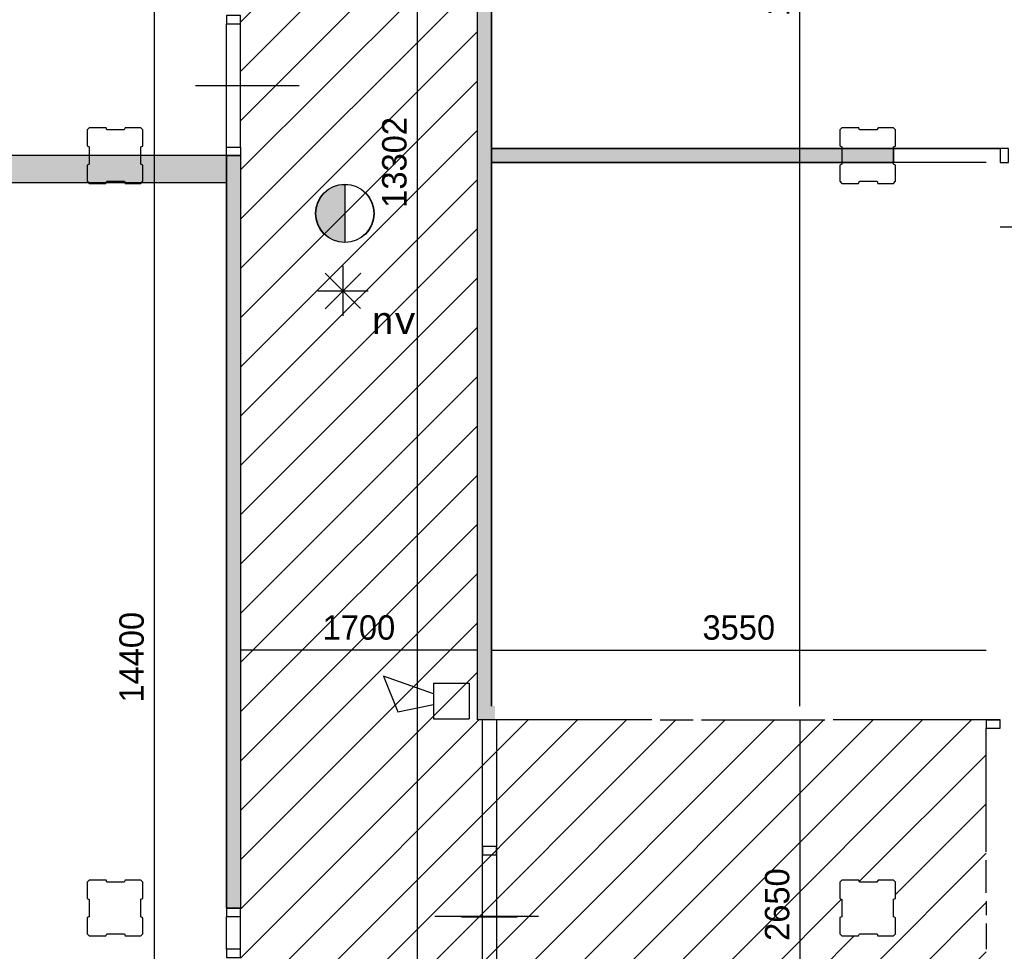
# Model space of a CAD drawing. Extents: x 126249 to 198477, y 373 to 102273.
# Tile 22 of 54: x 185965 to 193029, y 17263 to 23948. Entities that reach past the tile are written whole.
import ezdxf
from ezdxf.enums import TextEntityAlignment as Align

# ---------------------------------------------------------------- set-up
doc = ezdxf.new("R2010")
doc.units = 0
doc.header["$MEASUREMENT"] = 0
doc.header["$PDMODE"] = 35
doc.header["$PDSIZE"] = -0.5
doc.layers.get('0').update_dxf_attribs({"linetype": 'CONTINUOUS'})
doc.layers.get('DEFPOINTS').update_dxf_attribs({"linetype": 'CONTINUOUS'})
for name, color, linetype in [('AA$1A---_ARCEER', 252, 'CONTINUOUS'), ('AL22----_BINNENWAND', 252, 'CONTINUOUS'), ('AL32----_BINNENKOZIJN', 252, 'CONTINUOUS'), ('AM$1A---_MAATVOERING', 252, 'CONTINUOUS'), ('Betonpalen', 252, 'CONTINUOUS'), ('Brandweer', 252, 'CONTINUOUS'), ('brandweer NIEUW', 252, 'CONTINUOUS'), ('NUL', 252, 'CONTINUOUS'), ('UNUSEDHATCH', 252, 'CONTINUOUS')]:
    doc.layers.add(name, color=color, linetype=linetype)
doc.styles.add('B-01', font='b-gbp')
doc.styles.add('MONOTXT', font='MONOTXT')
doc.dimstyles.new('BBA_STAND', dxfattribs={"dimtxt": 175, "dimasz": 1, "dimexe": 1, "dimexo": 0.001, "dimgap": 75, "dimtad": 1, "dimdec": 0, "dimzin": 0, "dimdsep": 46, "dimtxsty": 'B-01', "dimblk": 'NONE', "dimblk1": 'NONE', "dimblk2": 'PIJL1', "dimcen": 1, "dimse1": 1, "dimse2": 1, "dimclrd": 256, "dimclre": 1, "dimclrt": 256, "dimadec": 0, "dimazin": 0, "dimtfac": 1, "dimtdec": 0, "dimtmove": 0, "dimatfit": 0, "dimldrblk": 'PIJL1', "dimfxl": 1, "dimtolj": 1, "dimtzin": 0, "dimarcsym": 0})

# ---------------------------------------------------------------- blocks, each defined once
blk = doc.blocks.new('*D80')
at = {"layer": 'AM$1A---_MAATVOERING', "lineweight": -2, "transparency": 16777216}
blk.add_line((191562.4, 19023.5), (191562.4, 29575.3), dxfattribs=at)
at = {"layer": 'DEFPOINTS', "color": 0, "transparency": 16777216}
for p in [(190880.4, 29575.3), (191562.4, 29575.3), (189925, 19023.5)]:
    blk.add_point(p, dxfattribs=at)
at = {"layer": 'AM$1A---_MAATVOERING', "transparency": 16777216, "insert": (191399.9, 24299.4), "char_height": 175, "attachment_point": 5, "rotation": 90, "style": 'B-01'}
blk.add_mtext('\\A1;10552', dxfattribs=at)
blk = doc.blocks.new('_None')
blk = doc.blocks.new('PIJL1')
at = {"color": 1, "linetype": 'ByBlock'}
blk.add_line((0, 82.6), (0, -82.6), dxfattribs=at)
blk.add_solid([(-100, 16.7), (-100, -16.7), (0, 0)], dxfattribs=at)
blk = doc.blocks.new('*D83')
at = {"layer": 'AM$1A---_MAATVOERING', "lineweight": -2, "transparency": 16777216}
blk.add_line((197448.8, 22458.5), (192998.8, 22458.5), dxfattribs=at)
at = {"layer": 'DEFPOINTS', "color": 0, "transparency": 16777216}
for p in [(192998.8, 22458.5), (192998.8, 22456), (197448.8, 22456)]:
    blk.add_point(p, dxfattribs=at)
at = {"layer": 'AM$1A---_MAATVOERING', "transparency": 16777216, "insert": (195223.8, 22621), "char_height": 175, "attachment_point": 5, "style": 'B-01'}
blk.add_mtext('\\A1;4450', dxfattribs=at)
blk = doc.blocks.new('*D265')
at = {"layer": 'AM$1A---_MAATVOERING', "lineweight": -2, "transparency": 16777216}
blk.add_line((191562.4, 18923.5), (191562.4, 16273.5), dxfattribs=at)
at = {"layer": 'DEFPOINTS', "color": 0, "transparency": 16777216}
for p in [(192020.4, 18923.5), (191562.4, 16273.5), (192020.4, 16273.5)]:
    blk.add_point(p, dxfattribs=at)
at = {"layer": 'AM$1A---_MAATVOERING', "transparency": 16777216, "insert": (191399.9, 17598.5), "char_height": 175, "attachment_point": 5, "rotation": 90, "style": 'B-01'}
blk.add_mtext('\\A1;2650', dxfattribs=at)
blk = doc.blocks.new('*D266')
at = {"layer": 'AM$1A---_MAATVOERING', "lineweight": -2, "transparency": 16777216}
blk.add_line((192898.8, 16538.5), (187548.8, 16538.5), dxfattribs=at)
at = {"layer": 'DEFPOINTS', "color": 0, "transparency": 16777216}
for p in [(187548.8, 17730.5), (192898.8, 17523.5), (187548.8, 16538.5)]:
    blk.add_point(p, dxfattribs=at)
at = {"layer": 'AM$1A---_MAATVOERING', "transparency": 16777216, "insert": (190223.8, 16701), "char_height": 175, "attachment_point": 5, "style": 'B-01'}
blk.add_mtext('\\A1;5350', dxfattribs=at)
blk = doc.blocks.new('*D267')
at = {"layer": 'AM$1A---_MAATVOERING', "lineweight": -2, "transparency": 16777216}
blk.add_line((189248.8, 19423.5), (187548.8, 19423.5), dxfattribs=at)
at = {"layer": 'DEFPOINTS', "color": 0, "transparency": 16777216}
for p in [(187548.8, 19657.5), (189248.8, 19657.5), (187548.8, 19423.5)]:
    blk.add_point(p, dxfattribs=at)
at = {"layer": 'AM$1A---_MAATVOERING', "transparency": 16777216, "insert": (188398.8, 19586), "char_height": 175, "attachment_point": 5, "style": 'B-01'}
blk.add_mtext('\\A1;1700', dxfattribs=at)
blk = doc.blocks.new('*D268')
at = {"layer": 'AM$1A---_MAATVOERING', "lineweight": -2, "transparency": 16777216}
blk.add_line((188816.4, 29575.3), (188816.4, 16273.5), dxfattribs=at)
at = {"layer": 'DEFPOINTS', "color": 0, "transparency": 16777216}
for p in [(188920.4, 29575.3), (188816.4, 16273.5), (188920.4, 16273.5)]:
    blk.add_point(p, dxfattribs=at)
at = {"layer": 'AM$1A---_MAATVOERING', "transparency": 16777216, "insert": (188653.9, 22924.4), "char_height": 175, "attachment_point": 5, "rotation": 90, "style": 'B-01'}
blk.add_mtext('\\A1;13302', dxfattribs=at)
blk = doc.blocks.new('*D98')
at = {"layer": 'AM$1A---_MAATVOERING', "lineweight": -2, "transparency": 16777216}
blk.add_line((186931.4, 12173.5), (186931.4, 26573.5), dxfattribs=at)
at = {"layer": 'DEFPOINTS', "color": 0, "transparency": 16777216}
for p in [(186131.4, 26573.5), (186931.4, 26573.5), (186131.4, 12173.5)]:
    blk.add_point(p, dxfattribs=at)
at = {"layer": 'AM$1A---_MAATVOERING', "transparency": 16777216, "insert": (186768.9, 19373.5), "char_height": 175, "attachment_point": 5, "rotation": 90, "style": 'B-01'}
blk.add_mtext('\\A1;14400', dxfattribs=at)
blk = doc.blocks.new('*D99')
at = {"layer": 'AM$1A---_MAATVOERING', "lineweight": -2, "transparency": 16777216}
blk.add_line((181298.8, 26171.5), (187448.8, 26171.5), dxfattribs=at)
at = {"layer": 'DEFPOINTS', "color": 0, "transparency": 16777216}
for p in [(187448.8, 26171.5), (187448.8, 20864.5), (181298.8, 18816.5)]:
    blk.add_point(p, dxfattribs=at)
at = {"layer": 'AM$1A---_MAATVOERING', "transparency": 16777216, "insert": (184373.8, 26334), "char_height": 175, "attachment_point": 5, "style": 'B-01'}
blk.add_mtext('\\A1;6150', dxfattribs=at)
blk = doc.blocks.new('*D262')
at = {"layer": 'AM$1A---_MAATVOERING', "lineweight": -2, "transparency": 16777216}
blk.add_line((189348.8, 19423.5), (192898.8, 19423.5), dxfattribs=at)
at = {"layer": 'DEFPOINTS', "color": 0, "transparency": 16777216}
for p in [(192898.8, 19423.5), (189348.8, 19296.9), (192898.8, 19296.9)]:
    blk.add_point(p, dxfattribs=at)
at = {"layer": 'AM$1A---_MAATVOERING', "transparency": 16777216, "insert": (191123.8, 19586), "char_height": 175, "attachment_point": 5, "style": 'B-01'}
blk.add_mtext('\\A1;3550', dxfattribs=at)

msp = doc.modelspace()

# ---------------------------------------------------------------- hatches: boundary and pattern name
at = {"layer": 'AA$1A---_ARCEER'}
h = msp.add_hatch(dxfattribs=at)
h.set_pattern_fill('ANSI31', color=256, scale=2000, style=0)
h.set_pattern_definition([(45, (118716.53, 0), (-176.7767, 176.7767), [])])
h.paths.add_polyline_path([(189248.8, 18923.5), (189248.8, 28275.3), (189249.1, 28275.3), (189249.1, 28335.1), (189249.1, 29220.6), (189249.1, 29280.3), (189249.1, 29515.6), (189249.1, 29575.3), (187548.8, 29575.3), (187548.8, 29515.6), (187548.8, 29024.4), (187548.8, 28675.1), (187599.6, 28575.8), (187698.6, 28575.8), (187748.1, 28672.5), (187797.6, 28575.8), (187698.6, 28575.8), (187649.1, 28479), (187599.6, 28575.8), (187548.8, 28575.8), (187548.8, 28124.4), (187548.8, 27775.1), (187599.6, 27675.8), (187698.6, 27675.8), (187748.1, 27772.5), (187797.6, 27675.8), (187698.6, 27675.8), (187649.1, 27579), (187599.6, 27675.8), (187548.8, 27675.8), (187548.8, 27224.4), (187548.8, 26733.2), (187548.8, 26673.5), (187548.8, 24273.5), (187548.6, 24273.5), (187548.6, 24213.7), (187548.6, 23978.2), (187548.6, 23918.5), (187548.6, 23033.2), (187548.6, 22973.5), (187548.8, 22973.5), (187548.8, 17573.5), (187548.6, 17573.5), (187548.6, 17513.7), (187548.6, 17278.2), (187548.6, 17218.5), (187548.6, 16333.2), (187548.6, 16273.5), (187608.6, 16273.5), (188493.8, 16273.5), (188553.6, 16273.5), (188789.1, 16273.5), (188848.8, 16273.5), (192898.8, 16273.5), (192898.8, 16333.2), (192898.8, 17218.7), (192898.8, 17278.5), (192898.8, 17463.7), (192898.8, 17523.5), (192898.8, 17623.5), (192898.8, 17683.2), (192898.8, 17918.5), (192898.8, 17978.2), (192898.8, 18863.7), (192898.8, 18923.5), (191801.1, 18923.5), (191801.1, 18923.7), (191741.4, 18923.7), (190855.9, 18923.7), (190796.1, 18923.7), (190560.9, 18923.7), (190501.1, 18923.7), (190501.1, 18923.5)])
h.paths.add_polyline_path([(191848.9, 17643.5), (191848.9, 17758.5), (191863.9, 17773.5), (191984.9, 17773.5), (191989.9, 17758.5), (192114.9, 17758.5), (192122.9, 17773.5), (192233.9, 17773.5), (192248.9, 17758.5), (192248.9, 17641.5), (192233.9, 17636.5), (192233.9, 17511.5), (192248.9, 17503.5), (192248.9, 17388.5), (192233.9, 17373.5), (192120.9, 17373.5), (192115.9, 17388.5), (191990.9, 17388.5), (191982.9, 17373.5), (191863.9, 17373.5), (191848.9, 17388.5), (191848.9, 17505.5), (191863.9, 17510.5), (191863.9, 17635.5)], flags=16)
h.paths.add_polyline_path([(188284.7, 22002.1), (188284.2, 22002.1), (188283.8, 22001.8), (188283.8, 22003)], flags=16)
h.paths.add_polyline_path([(187631, 24219.7), (187631, 24415), (187631, 24610.4), (188021.6, 24415)], flags=16)
h.paths.add_polyline_path([(188698.9, 29179.9), (188144, 29179.9), (188144, 29457.4), (188698.9, 29457.4)], flags=16)
h.paths.add_polyline_path([(188522, 29430.8), (188521.6, 29430.3), (188521.1, 29429.8)], flags=0)
h.paths.add_polyline_path([(188574, 29184.6), (188550.9, 29184.6), (188550.9, 29253.9), (188590.8, 29305.2), (188569.4, 29352.3), (188569.4, 29318.7), (188513.9, 29318.7), (188513.9, 29341.8), (188546.3, 29341.8), (188546.3, 29374.9), (188546.3, 29375.2), (188551.2, 29376.3), (188555.3, 29377.7), (188558.2, 29379.1), (188561.3, 29380.8), (188564, 29382.8), (188566.8, 29385.2), (188568.6, 29387.1), (188570.5, 29389.4), (188571.8, 29391.3), (188573.5, 29394), (188575.1, 29397.5), (188576.1, 29400.3), (188576.8, 29402.8), (188577.3, 29405.3), (188577.8, 29411.1), (188638.8, 29411.1), (188653.8, 29351), (188630, 29351), (188620.7, 29388), (188593.8, 29388), (188624.9, 29319.6), (188624.9, 29230.8), (188689.6, 29230.8), (188689.6, 29207.7), (188601.8, 29207.7), (188601.8, 29281.6), (188574, 29246)], flags=0)
h.paths.add_polyline_path([(188574, 29184.6), (188550.9, 29184.6), (188550.9, 29253.9), (188590.8, 29305.2), (188569.4, 29352.3), (188569.4, 29318.7), (188513.9, 29318.7), (188513.9, 29341.8), (188546.3, 29341.8), (188546.3, 29375), (188554.2, 29377.3), (188560.6, 29380.4), (188566.7, 29385.1), (188570.2, 29389), (188573.7, 29394.5), (188577.2, 29404.5), (188577.8, 29411.1), (188638.8, 29411.1), (188653.8, 29351), (188630, 29351), (188620.7, 29388), (188593.8, 29388), (188624.9, 29319.6), (188624.9, 29230.8), (188689.6, 29230.8), (188689.6, 29207.7), (188601.8, 29207.7), (188601.8, 29281.6), (188574, 29246)], flags=0)
h.paths.add_polyline_path([(188292, 29216.9), (188181, 29216.9), (188181, 29420.4), (188292, 29420.4)], flags=0)
h.paths.add_polyline_path([(191268.7, 17246.4), (191268.7, 17950.5), (191531.2, 17950.5), (191531.2, 17246.4)], flags=24)
h.paths.add_polyline_path([(189871.8, 16832.2), (190575.9, 16832.2), (190575.9, 16569.7), (189871.8, 16569.7)], flags=24)
h.paths.add_polyline_path([(188063.4, 19717.2), (188734.3, 19717.2), (188734.3, 19454.7), (188063.4, 19454.7)], flags=24)
h.paths.add_polyline_path([(188522.7, 22505.6), (188522.7, 23343.1), (188785.2, 23343.1), (188785.2, 22505.6)], flags=24)
h.paths.add_polyline_path([(188463.5, 21693.7), (188835.3, 21693.7), (188835.3, 21879.6), (188463.5, 21879.6)], flags=24)
h.paths.add_polyline_path([(187902.9, 24479.2), (188225.2, 24479.2), (188225.2, 24702.4), (187902.9, 24702.4)], flags=24)
msp.add_hatch(color=256, dxfattribs=at).paths.add_polyline_path([(189375.7, 18923.5), (189375.7, 19023.5), (189348.8, 19023.5), (189348.8, 28275.3), (189248.8, 28275.3), (189248.8, 18923.5)])
at = {"layer": 'brandweer NIEUW'}
msp.add_hatch(color=256, dxfattribs=at).paths.add_polyline_path([(188297.7, 22350.3), (188297.7, 22766.8, 1)])
at = {"layer": 'NUL'}
h = msp.add_hatch(color=256, dxfattribs=at)
h.dxf.hatch_style = 1
h.paths.add_polyline_path([(187448.8, 22973.5), (181298.8, 22973.5), (181298.8, 22781), (187448.8, 22781)])
h = msp.add_hatch(color=256, dxfattribs=at)
h.dxf.hatch_style = 1
h.paths.add_polyline_path([(189348.8, 23023.5), (192232.8, 23023.5), (192232.8, 22923.5), (189348.8, 22923.5)])
at = {"layer": 'UNUSEDHATCH'}
h = msp.add_hatch(color=256, dxfattribs=at)
h.paths.add_polyline_path([(187548.8, 17573.5), (187548.8, 22973.5), (187448.8, 22973.5), (187448.8, 17573.5)])
h.paths.add_polyline_path([(187548.8, 12193.5), (187548.8, 16273.5), (187448.8, 16273.5), (187448.8, 12193.5)])
h.paths.add_polyline_path([(192898.8, 16173.5), (192898.8, 12193.5), (192998.8, 12193.5), (192998.8, 16273.5), (192898.8, 16273.5), (188848.8, 16273.5), (188848.8, 16173.5)])
h.paths.add_polyline_path([(197263.9, 17523.5), (197263.9, 17623.5), (197259.9, 17623.5), (197263.9, 17614), (197263.9, 17532.9)])
h.paths.add_polyline_path([(197263.9, 22923.7), (197263.9, 23023.7), (193998.8, 23023.7), (193998.8, 22923.7)])

# ---------------------------------------------------------------- linework, layer by layer
at = {"layer": 'AL22----_BINNENWAND'}
for points in [[(189248.8, 18923.5), (189248.8, 28275.3)], [(189248.8, 18923.5), (189248.8, 28275.3)], [(189348.8, 19023.5), (189348.8, 28275.3)], [(189348.8, 28275.3), (189348.8, 19023.5)], [(187448.8, 22973.5), (187448.8, 17573.5)], [(187448.8, 17573.5), (187448.8, 22973.5)], [(187448.8, 22973.5), (187548.8, 22973.5)], [(187548.8, 22973.5), (187448.8, 22973.5)], [(187448.8, 22973.5), (187548.8, 22973.5)], [(187548.8, 22973.5), (187548.8, 17573.5)], [(187548.8, 22973.5), (187548.8, 17573.5)], [(192998.8, 23023.5), (192232.8, 23023.5)], [(192232.8, 23023.5), (192998.8, 23023.5)], [(192232.8, 23023.5), (192232.8, 22923.5)], [(192232.8, 22923.5), (192232.8, 23023.5)], [(192898.8, 22923.5), (192232.8, 22923.5)], [(192898.8, 22923.5), (192232.8, 22923.5)], [(190501.1, 18923.5), (189248.8, 18923.5)], [(192998.8, 18923.5), (191801.1, 18923.5)], [(192998.8, 18923.5), (191801.1, 18923.5)], [(192898.8, 18923.5), (192998.8, 18923.5)], [(192898.8, 18923.5), (192998.8, 18923.5)], [(192898.8, 17623.5), (192898.8, 17523.5)], [(187448.8, 17573.5), (187548.8, 17573.5)], [(187548.8, 17573.5), (187448.8, 17573.5)], [(187548.8, 17573.5), (187448.8, 17573.5)]]:
    msp.add_lwpolyline(points, dxfattribs=at)
at = {"layer": 'AL32----_BINNENKOZIJN'}
for points in [[(187448.8, 23978.2), (187448.8, 23918.5), (187548.6, 23918.5), (187548.6, 23978.2)], [(187448.8, 22973.5), (187448.8, 23033.2), (187548.6, 23033.2), (187548.6, 22973.5)], [(192998.8, 22923.7), (193058.6, 22923.7), (193058.6, 23023.5), (192998.8, 23023.5)], [(192898.8, 18923.5), (192898.8, 18863.7), (192998.6, 18863.7), (192998.6, 18923.5)], [(189285.2, 18014.8), (189285.2, 17955.1), (189384.9, 17955.1), (189384.9, 18014.8)], [(187448.8, 17573.5), (187448.8, 17513.7), (187548.6, 17513.7), (187548.6, 17573.5)], [(187448.8, 17278.2), (187448.8, 17218.5), (187548.6, 17218.5), (187548.6, 17278.2)]]:
    msp.add_lwpolyline(points, close=True, dxfattribs=at)
for points in [[(187448.8, 23033.2), (187448.8, 23918.5)], [(187548.6, 23033.2), (187548.6, 23918.5)], [(187298.8, 23475.8), (187498.8, 23475.8), (187698.8, 23475.8)], [(187398.6, 23475.8), (187598.6, 23475.8), (187798.6, 23475.8)], [(190560.9, 18923.7), (190796.1, 18923.7)], [(190855.9, 18923.7), (191741.4, 18923.7)], [(192898.8, 17978.2), (192898.8, 18863.7)], [(192898.8, 17683.2), (192898.8, 17918.5)], [(187448.8, 17278.2), (187448.8, 17513.7)], [(187548.6, 17278.2), (187548.6, 17513.7)], [(189134.9, 17510.5), (189334.9, 17510.5), (189534.9, 17510.5)], [(189135.2, 17512.4), (189335.2, 17512.4), (189535.2, 17512.4)], [(192898.8, 17463.7), (192898.8, 17278.5)]]:
    msp.add_lwpolyline(points, dxfattribs=at)
at = {"layer": 'Betonpalen'}
for points in [[(186463.9, 23173.5), (186448.9, 23158.5)], [(186584.9, 23173.5), (186463.9, 23173.5)], [(186589.9, 23158.5), (186584.9, 23173.5)], [(186722.9, 23173.5), (186714.9, 23158.5)], [(186833.9, 23173.5), (186722.9, 23173.5)], [(186848.9, 23158.5), (186833.9, 23173.5)], [(191863.9, 23173.5), (191848.9, 23158.5)], [(191984.9, 23173.5), (191863.9, 23173.5)], [(191989.9, 23158.5), (191984.9, 23173.5)], [(192122.9, 23173.5), (192114.9, 23158.5)], [(192233.9, 23173.5), (192122.9, 23173.5)], [(192248.9, 23158.5), (192233.9, 23173.5)], [(186448.9, 23158.5), (186448.9, 23043.5)], [(186714.9, 23158.5), (186589.9, 23158.5)], [(186848.9, 23041.5), (186848.9, 23158.5)], [(191848.9, 23158.5), (191848.9, 23043.5)], [(192114.9, 23158.5), (191989.9, 23158.5)], [(192248.9, 23041.5), (192248.9, 23158.5)], [(186448.9, 23043.5), (186463.9, 23035.5)], [(186463.9, 23035.5), (186463.9, 22910.5)], [(186833.9, 23036.5), (186848.9, 23041.5)], [(186833.9, 22911.5), (186833.9, 23036.5)], [(191848.9, 23043.5), (191863.9, 23035.5)], [(191863.9, 23035.5), (191863.9, 22910.5)], [(192233.9, 23036.5), (192248.9, 23041.5)], [(192233.9, 22911.5), (192233.9, 23036.5)], [(186463.9, 22910.5), (186448.9, 22905.5)], [(186448.9, 22905.5), (186448.9, 22788.5)], [(186848.9, 22903.5), (186833.9, 22911.5)], [(186848.9, 22788.5), (186848.9, 22903.5)], [(191863.9, 22910.5), (191848.9, 22905.5)], [(191848.9, 22905.5), (191848.9, 22788.5)], [(192248.9, 22903.5), (192233.9, 22911.5)], [(192248.9, 22788.5), (192248.9, 22903.5)], [(186448.9, 22788.5), (186463.9, 22773.5)], [(186463.9, 22773.5), (186582.9, 22773.5)], [(186582.9, 22773.5), (186590.9, 22788.5)], [(186590.9, 22788.5), (186715.9, 22788.5)], [(186715.9, 22788.5), (186720.9, 22773.5)], [(186720.9, 22773.5), (186833.9, 22773.5)], [(186833.9, 22773.5), (186848.9, 22788.5)], [(191848.9, 22788.5), (191863.9, 22773.5)], [(191863.9, 22773.5), (191982.9, 22773.5)], [(191982.9, 22773.5), (191990.9, 22788.5)], [(191990.9, 22788.5), (192115.9, 22788.5)], [(192115.9, 22788.5), (192120.9, 22773.5)], [(192120.9, 22773.5), (192233.9, 22773.5)], [(192233.9, 22773.5), (192248.9, 22788.5)], [(186463.9, 17773.5), (186448.9, 17758.5)], [(186448.9, 17758.5), (186448.9, 17643.5)], [(186584.9, 17773.5), (186463.9, 17773.5)], [(186589.9, 17758.5), (186584.9, 17773.5)], [(186714.9, 17758.5), (186589.9, 17758.5)], [(186722.9, 17773.5), (186714.9, 17758.5)], [(186833.9, 17773.5), (186722.9, 17773.5)], [(186848.9, 17758.5), (186833.9, 17773.5)], [(186848.9, 17641.5), (186848.9, 17758.5)], [(191863.9, 17773.5), (191848.9, 17758.5)], [(191848.9, 17758.5), (191848.9, 17643.5)], [(191984.9, 17773.5), (191863.9, 17773.5)], [(191989.9, 17758.5), (191984.9, 17773.5)], [(192114.9, 17758.5), (191989.9, 17758.5)], [(192122.9, 17773.5), (192114.9, 17758.5)], [(192233.9, 17773.5), (192122.9, 17773.5)], [(192248.9, 17758.5), (192233.9, 17773.5)], [(192248.9, 17641.5), (192248.9, 17758.5)], [(186448.9, 17643.5), (186463.9, 17635.5)], [(186463.9, 17635.5), (186463.9, 17510.5)], [(186833.9, 17636.5), (186848.9, 17641.5)], [(186833.9, 17511.5), (186833.9, 17636.5)], [(191848.9, 17643.5), (191863.9, 17635.5)], [(191863.9, 17635.5), (191863.9, 17510.5)], [(192233.9, 17636.5), (192248.9, 17641.5)], [(192233.9, 17511.5), (192233.9, 17636.5)], [(186463.9, 17510.5), (186448.9, 17505.5)], [(186448.9, 17505.5), (186448.9, 17388.5)], [(186848.9, 17503.5), (186833.9, 17511.5)], [(186848.9, 17388.5), (186848.9, 17503.5)], [(191863.9, 17510.5), (191848.9, 17505.5)], [(191848.9, 17505.5), (191848.9, 17388.5)], [(192248.9, 17503.5), (192233.9, 17511.5)], [(192248.9, 17388.5), (192248.9, 17503.5)], [(186448.9, 17388.5), (186463.9, 17373.5)], [(186582.9, 17373.5), (186590.9, 17388.5)], [(186590.9, 17388.5), (186715.9, 17388.5)], [(186715.9, 17388.5), (186720.9, 17373.5)], [(186833.9, 17373.5), (186848.9, 17388.5)], [(191848.9, 17388.5), (191863.9, 17373.5)], [(191982.9, 17373.5), (191990.9, 17388.5)], [(191990.9, 17388.5), (192115.9, 17388.5)], [(192115.9, 17388.5), (192120.9, 17373.5)], [(192233.9, 17373.5), (192248.9, 17388.5)], [(186463.9, 17373.5), (186582.9, 17373.5)], [(186720.9, 17373.5), (186833.9, 17373.5)], [(191863.9, 17373.5), (191982.9, 17373.5)], [(192120.9, 17373.5), (192233.9, 17373.5)]]:
    msp.add_lwpolyline(points, dxfattribs=at)
at = {"layer": 'Brandweer'}
for p, q in [((188283.8, 22183), (188283.8, 21823.1)), ((188156.6, 22130.3), (188411, 21875.8)), ((188156.6, 21874.5), (188412.3, 22130.3)), ((188103, 22002.1), (188464.7, 22002.1))]:
    msp.add_line(p, q, dxfattribs=at)
for points in [[(187226.1, 23475.8), (187971.1, 23475.8)], [(187226.1, 23475.8), (187971.1, 23475.8)], [(189687.4, 17512.4), (188942.4, 17512.4)], [(189687.4, 17512.4), (188942.4, 17512.4)]]:
    msp.add_lwpolyline(points, dxfattribs=at)
at = {"layer": 'brandweer NIEUW'}
for p, q in [((188297.7, 22768), (188297.7, 22349.1)), ((188933.5, 19110.4), (188574.4, 19238.6)), ((188574.4, 19238.6), (188677, 18982.2)), ((188933.5, 19187.4), (188933.5, 18930.9)), ((188933.5, 19187.4), (189189.9, 19187.4)), ((189189.9, 19187.4), (189189.9, 18930.9)), ((188677, 18982.2), (188933.5, 19033.5)), ((188933.5, 18930.9), (189189.9, 18930.9))]:
    msp.add_line(p, q, dxfattribs=at)
for radius in [209.5, 208.2]:
    msp.add_circle((188297.7, 22558.5), radius, dxfattribs=at)
at = {"layer": 'NUL'}
for p, q in [((192233.9, 23023.5), (189348.8, 23023.5)), ((189348.8, 23023.5), (189348.8, 22923.5)), ((189348.8, 22923.5), (192233.9, 22923.5))]:
    msp.add_line(p, q, dxfattribs=at)
for points in [[(187448.8, 22973.5), (181298.8, 22973.5), (181298.8, 22781), (187448.8, 22781)], [(189348.8, 23023.5), (192232.8, 23023.5), (192232.8, 22923.5), (189348.8, 22923.5)], [(189285.2, 18928.6), (189384.9, 18923.5), (189384.9, 16273.5), (189285.2, 16278.6)]]:
    msp.add_lwpolyline(points, close=True, dxfattribs=at)

# ---------------------------------------------------------------- texts
at = {"layer": 'Brandweer', "style": 'MONOTXT'}
msp.add_text('nv', height=185.94, dxfattribs=at).set_placement((188649.4, 21786.7), align=Align.MIDDLE)

# ---------------------------------------------------------------- dimensions: what is measured, and where the dimension line sits
at = {"layer": 'AM$1A---_MAATVOERING'}
for base, p1, p2, picture, middle in [((188816.4, 16273.5), (188920.4, 29575.3), (188920.4, 16273.5), '*D268', (188653.9, 22924.4)), ((191562.4, 29575.3), (189925, 19023.5), (190880.4, 29575.3), '*D80', (191399.9, 24299.4)), ((186931.4, 26573.5), (186131.4, 12173.5), (186131.4, 26573.5), '*D98', (186768.9, 19373.5)), ((191562.4, 16273.5), (192020.4, 18923.5), (192020.4, 16273.5), '*D265', (191399.9, 17598.5))]:
    dim = msp.add_linear_dim(base=base, p1=p1, p2=p2, angle=270, dimstyle='BBA_STAND', dxfattribs=at)
    dim.commit()
    dim.dimension.update_dxf_attribs({"geometry": picture, "text_midpoint": middle})
for base, p1, p2, picture, middle in [((187448.8, 26171.5), (181298.8, 18816.5), (187448.8, 20864.5), '*D99', (184373.8, 26334)), ((192998.8, 22458.5), (197448.8, 22456), (192998.8, 22456), '*D83', (195223.8, 22621)), ((187548.8, 19423.5), (189248.8, 19657.5), (187548.8, 19657.5), '*D267', (188398.8, 19586)), ((192898.8, 19423.5), (189348.8, 19296.9), (192898.8, 19296.9), '*D262', (191123.8, 19586)), ((187548.8, 16538.5), (192898.8, 17523.5), (187548.8, 17730.5), '*D266', (190223.8, 16701))]:
    dim = msp.add_linear_dim(base=base, p1=p1, p2=p2, dimstyle='BBA_STAND', dxfattribs=at)
    dim.commit()
    dim.dimension.update_dxf_attribs({"geometry": picture, "text_midpoint": middle})

doc.saveas('drawing.dxf')
